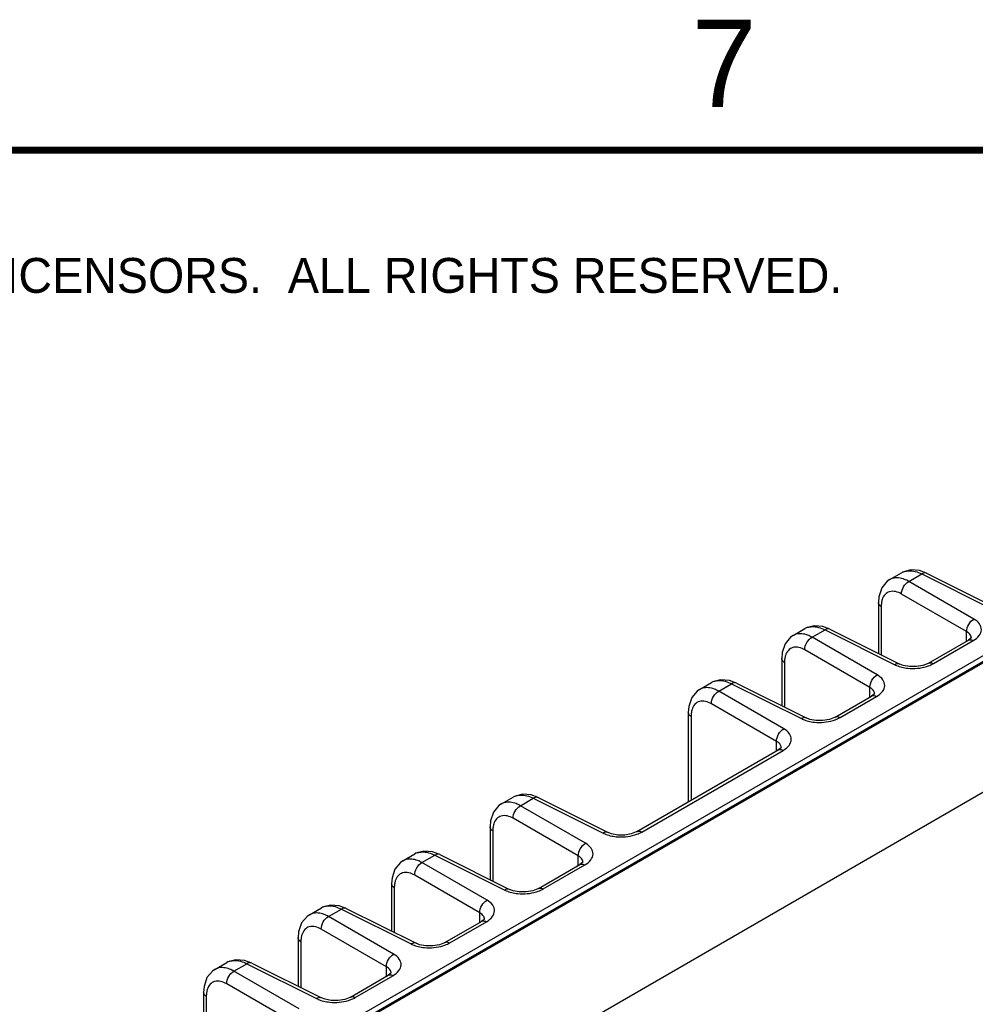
# Model space of a CAD drawing. Header units: inches. Extents: x 0 to 34, y 0 to 22.
# Tile 63 of 137: x 4.3 to 7.1, y 19.1 to 21.9. Entities that reach past the tile are written whole.
import ezdxf

# ---------------------------------------------------------------- set-up
doc = ezdxf.new("R2010")
doc.units = ezdxf.units.IN
doc.header["$LTSCALE"] = 1.87
doc.header["$MEASUREMENT"] = 0
doc.layers.get('0').update_dxf_attribs({"linetype": 'CONTINUOUS'})
doc.styles.add('TEXTSTYLE_2', font='txt')

msp = doc.modelspace()

# ---------------------------------------------------------------- linework, layer by layer
at = {"color": 7, "linetype": 'CONTINUOUS'}
for p, q in [((1.8635, 17.0328), (8.0567, 20.6087)), ((3.3956, 17.901), (8.069, 20.5994)), ((3.4011, 17.9006), (8.0745, 20.5989)), ((8.4087, 20.4192), (3.7297, 17.7176)), ((6.8238, 20.2687), (6.8578, 20.2884)), ((6.8612, 20.2902), (6.8578, 20.2884)), ((6.8784, 20.2637), (6.9154, 20.285)), ((6.9293, 20.2869), (6.9091, 20.2945)), ((6.9154, 20.285), (7.1157, 20.185)), ((6.9293, 20.2869), (7.1296, 20.1869)), ((6.8238, 20.2688), (6.8167, 20.2639)), ((7.0652, 20.1558), (6.8784, 20.2637)), ((7.0443, 20.1197), (6.8576, 20.2275)), ((6.7913, 20.203), (6.7913, 20.0572)), ((6.7992, 20.1914), (6.7992, 20.0532)), ((6.5839, 20.1301), (6.5804, 20.1282)), ((6.652, 20.1268), (6.6317, 20.1343)), ((6.5465, 20.1086), (6.5394, 20.1038)), ((6.5464, 20.1086), (6.5805, 20.1283)), ((6.6011, 20.1035), (6.6381, 20.1249)), ((6.7879, 19.9957), (6.6011, 20.1035)), ((6.6381, 20.1249), (6.8384, 20.0248)), ((6.652, 20.1268), (6.8523, 20.0267)), ((7.0443, 20.0923), (7.0443, 20.1197)), ((7.0578, 20.1014), (7.0578, 20.1014)), ((6.9351, 20.0292), (7.0492, 20.0951)), ((6.9491, 20.0282), (7.0633, 20.0941)), ((7.0566, 20.1007), (7.0492, 20.0951)), ((7.0492, 20.0951), (7.0492, 20.0951)), ((6.767, 19.9595), (6.5802, 20.0674)), ((6.514, 20.0429), (6.514, 19.9073)), ((6.5219, 20.0312), (6.5219, 19.9033)), ((6.8523, 20.0267), (6.8523, 20.0267)), ((6.2786, 19.9539), (6.3126, 19.9736)), ((6.316, 19.9754), (6.3125, 19.9736)), ((6.3332, 19.9489), (6.3702, 19.9702)), ((6.3841, 19.9721), (6.3638, 19.9797)), ((6.3702, 19.9702), (6.5705, 19.8702)), ((6.3841, 19.9721), (6.5844, 19.8721)), ((6.2786, 19.954), (6.2715, 19.9491)), ((6.52, 19.841), (6.3332, 19.9489)), ((6.6672, 19.8745), (6.7719, 19.935)), ((6.6812, 19.8735), (6.786, 19.9339)), ((6.767, 19.9322), (6.767, 19.9595)), ((6.7793, 19.9406), (6.7719, 19.935)), ((6.7719, 19.935), (6.7719, 19.935)), ((6.7805, 19.9413), (6.7805, 19.9413)), ((6.4991, 19.8049), (6.3124, 19.9127)), ((6.2461, 19.8882), (6.2461, 19.6314)), ((6.254, 19.8766), (6.254, 19.636)), ((6.5844, 19.8721), (6.5844, 19.8721)), ((6.4991, 19.7775), (6.4991, 19.8049)), ((6.0985, 19.5462), (6.504, 19.7803)), ((6.1126, 19.5451), (6.5181, 19.7793)), ((6.5114, 19.7859), (6.504, 19.7803)), ((6.504, 19.7803), (6.504, 19.7803)), ((6.5126, 19.7866), (6.5126, 19.7866)), ((5.8155, 19.6438), (5.7952, 19.6513)), ((5.71, 19.6256), (5.7028, 19.6208)), ((5.7099, 19.6256), (5.7439, 19.6452)), ((5.7473, 19.6471), (5.7439, 19.6452)), ((5.7646, 19.6205), (5.8015, 19.6419)), ((5.8015, 19.6419), (6.0018, 19.5418)), ((5.8155, 19.6438), (6.0158, 19.5437)), ((5.9513, 19.5127), (5.7646, 19.6205)), ((5.9305, 19.4765), (5.7437, 19.5844)), ((5.6774, 19.5598), (5.6774, 19.4086)), ((5.6854, 19.5482), (5.6854, 19.4046)), ((6.0158, 19.5437), (6.0158, 19.5437)), ((5.4274, 19.4625), (5.4615, 19.4822)), ((5.4649, 19.484), (5.4614, 19.4821)), ((5.533, 19.4807), (5.5127, 19.4882)), ((5.533, 19.4807), (5.7333, 19.3807)), ((5.4275, 19.4626), (5.4204, 19.4577)), ((5.4821, 19.4574), (5.5191, 19.4788)), ((5.6689, 19.3496), (5.4821, 19.4574)), ((5.5191, 19.4788), (5.7194, 19.3787)), ((5.8161, 19.3831), (5.9354, 19.452)), ((5.9305, 19.4492), (5.9305, 19.4765)), ((5.9428, 19.4576), (5.9354, 19.452)), ((5.9354, 19.452), (5.9354, 19.452)), ((5.944, 19.4582), (5.944, 19.4583)), ((5.8301, 19.3821), (5.9494, 19.4509)), ((5.395, 19.3968), (5.395, 19.2612)), ((5.648, 19.3135), (5.4613, 19.4213)), ((5.4029, 19.3851), (5.4029, 19.2572)), ((5.7333, 19.3806), (5.7333, 19.3807)), ((5.1596, 19.3078), (5.1936, 19.3275)), ((5.197, 19.3293), (5.1936, 19.3275)), ((5.2142, 19.3028), (5.2512, 19.3241)), ((5.2651, 19.326), (5.2449, 19.3336)), ((5.2512, 19.3241), (5.4515, 19.2241)), ((5.2651, 19.326), (5.4654, 19.226)), ((5.648, 19.2861), (5.648, 19.3135)), ((5.1596, 19.3079), (5.1525, 19.303)), ((5.401, 19.1949), (5.2142, 19.3028)), ((5.5482, 19.2284), (5.6529, 19.2889)), ((5.5622, 19.2274), (5.667, 19.2878)), ((5.6603, 19.2945), (5.6529, 19.2889)), ((5.6529, 19.2889), (5.6529, 19.2889)), ((5.6615, 19.2952), (5.6615, 19.2952)), ((5.3801, 19.1588), (5.1934, 19.2666)), ((5.1271, 19.2421), (5.1271, 19.1028)), ((5.135, 19.2305), (5.135, 19.0989)), ((5.4654, 19.226), (5.4654, 19.226)), ((4.8883, 19.1512), (4.9223, 19.1708)), ((4.9257, 19.1727), (4.9223, 19.1708)), ((4.9938, 19.1694), (4.9736, 19.1769)), ((4.8883, 19.1512), (4.8812, 19.1464)), ((4.9429, 19.1461), (4.9799, 19.1675)), ((5.1297, 19.0383), (4.9429, 19.1461)), ((4.9799, 19.1675), (5.1802, 19.0674)), ((4.9938, 19.1694), (5.1941, 19.0693)), ((5.3801, 19.1314), (5.3801, 19.1588)), ((5.2769, 19.0718), (5.385, 19.1342)), ((5.2909, 19.0707), (5.3991, 19.1332)), ((5.3924, 19.1398), (5.385, 19.1342)), ((5.385, 19.1342), (5.385, 19.1342)), ((5.3936, 19.1405), (5.3936, 19.1405)), ((4.8558, 19.0854), (4.8558, 18.9287)), ((5.1089, 19.0021), (4.9221, 19.11)), ((4.8637, 19.0738), (4.8637, 18.9247)), ((5.1941, 19.0693), (5.1941, 19.0693))]:
    msp.add_line(p, q, dxfattribs=at)
at = {"color": 7, "linetype": 'CONTINUOUS', "const_width": 0.02}
msp.add_lwpolyline([(33.5, 21.5), (0.5, 21.5)], dxfattribs=at)
at = {"color": 7, "linetype": 'CONTINUOUS'}
for points in [[(6.9091, 20.2945), (6.884, 20.2965), (6.8612, 20.2902)], [(6.8167, 20.2639), (6.8011, 20.2451), (6.7926, 20.2199), (6.7913, 20.203)], [(6.6317, 20.1343), (6.6067, 20.1364), (6.5839, 20.1301)], [(6.5394, 20.1038), (6.5238, 20.085), (6.5153, 20.0598), (6.514, 20.0428)], [(7.0579, 20.1021), (7.058, 20.1026), (7.0566, 20.1007)], [(6.9351, 20.0292), (6.9335, 20.0283), (6.9189, 20.0227), (6.9001, 20.0194), (6.8801, 20.0195), (6.8624, 20.0228), (6.8523, 20.0267)], [(6.3638, 19.9797), (6.3388, 19.9818), (6.316, 19.9754)], [(6.2715, 19.9491), (6.2559, 19.9304), (6.2474, 19.9051), (6.2461, 19.8882)], [(6.7806, 19.942), (6.7807, 19.9424), (6.7793, 19.9406)], [(6.6672, 19.8745), (6.6656, 19.8737), (6.6511, 19.868), (6.6322, 19.8647), (6.6122, 19.8648), (6.5945, 19.8682), (6.5844, 19.8721)], [(6.5127, 19.7873), (6.5128, 19.7878), (6.5114, 19.7859)], [(5.7952, 19.6513), (5.7701, 19.6534), (5.7473, 19.6471)], [(5.7028, 19.6208), (5.6872, 19.602), (5.6788, 19.5768), (5.6774, 19.5598)], [(6.0985, 19.5462), (6.0969, 19.5453), (6.0824, 19.5397), (6.0636, 19.5364), (6.0435, 19.5365), (6.0258, 19.5398), (6.0158, 19.5437)], [(5.5127, 19.4882), (5.4877, 19.4903), (5.4649, 19.484)], [(5.4204, 19.4577), (5.4048, 19.4389), (5.3963, 19.4137), (5.395, 19.3967)], [(5.944, 19.459), (5.9441, 19.4594), (5.9428, 19.4576)], [(5.8161, 19.3831), (5.8145, 19.3822), (5.7999, 19.3766), (5.7811, 19.3733), (5.7611, 19.3734), (5.7434, 19.3767), (5.7333, 19.3806)], [(5.2449, 19.3336), (5.2198, 19.3357), (5.197, 19.3293)], [(5.1525, 19.303), (5.1369, 19.2843), (5.1284, 19.259), (5.1271, 19.2421)], [(5.6616, 19.2959), (5.6617, 19.2964), (5.6603, 19.2945)], [(5.5482, 19.2284), (5.5466, 19.2276), (5.5321, 19.2219), (5.5132, 19.2186), (5.4932, 19.2187), (5.4755, 19.2221), (5.4654, 19.226)], [(4.9736, 19.1769), (4.9485, 19.179), (4.9257, 19.1727)], [(4.8812, 19.1464), (4.8656, 19.1276), (4.8571, 19.1024), (4.8558, 19.0854)], [(5.3937, 19.1412), (5.3938, 19.1417), (5.3924, 19.1398)], [(5.2769, 19.0718), (5.2753, 19.0709), (5.2608, 19.0653), (5.2419, 19.062), (5.2219, 19.0621), (5.2042, 19.0654), (5.1941, 19.0693)]]:
    msp.add_lwpolyline(points, dxfattribs=at)
for centre, radius, start, end in [((6.8428, 20.2358), 0.038, 106.2691, 119.8368), ((6.879, 20.2515), 0.0425, 107.0204, 119.9398), ((6.6017, 20.0914), 0.0425, 107.0204, 119.9398), ((6.5654, 20.0756), 0.038, 106.2691, 119.8368), ((7.0427, 20.1014), 0.0152, 3.0837, 14.1724), ((7.0428, 20.1014), 0.015, 359.9884, 3.0412), ((6.3338, 19.9367), 0.0425, 107.0204, 119.9398), ((6.2976, 19.921), 0.038, 106.2691, 119.8368), ((6.7654, 19.9413), 0.0152, 3.0837, 14.1724), ((6.7655, 19.9413), 0.015, 359.9884, 3.0412), ((6.4975, 19.7866), 0.0152, 3.0837, 14.1724), ((6.4976, 19.7866), 0.015, 359.9884, 3.0412), ((5.7289, 19.5926), 0.038, 106.2691, 119.8368), ((5.7652, 19.6084), 0.0425, 107.0204, 119.9398), ((5.4827, 19.4453), 0.0425, 107.0204, 119.9398), ((5.4464, 19.4296), 0.038, 106.2691, 119.8368), ((5.9288, 19.4583), 0.0152, 3.0837, 14.1724), ((5.929, 19.4583), 0.015, 359.9884, 3.0412), ((5.1786, 19.2749), 0.038, 106.2691, 119.8368), ((5.2148, 19.2906), 0.0425, 107.0204, 119.9398), ((5.6464, 19.2952), 0.0152, 3.0837, 14.1724), ((5.6465, 19.2952), 0.015, 359.9884, 3.0412), ((4.9435, 19.134), 0.0425, 107.0204, 119.9398), ((4.9073, 19.1182), 0.038, 106.2691, 119.8368), ((5.3785, 19.1405), 0.0152, 3.0837, 14.1724), ((5.3786, 19.1405), 0.015, 359.9884, 3.0412)]:
    msp.add_arc(centre, radius, start, end, dxfattribs=at)
for points, knots in [([(6.8784, 20.2637), (6.8745, 20.2659), (6.8602, 20.2729), (6.843, 20.2755), (6.8321, 20.2723)], [0, 0, 0, 0, 0.287044, 1, 1, 1, 1]), ([(6.8666, 20.2922), (6.8702, 20.2933), (6.8868, 20.2961), (6.9039, 20.2909), (6.9154, 20.285)], [0, 0, 0, 0, 0.22406, 1, 1, 1, 1]), ([(6.9293, 20.2869), (6.9284, 20.2874), (6.9237, 20.2888), (6.9186, 20.287), (6.9154, 20.285)], [0, 0, 0, 0, 0.222633, 1, 1, 1, 1]), ([(6.8576, 20.2275), (6.8574, 20.2347), (6.862, 20.249), (6.8721, 20.2602), (6.8784, 20.2637)], [0, 0, 0, 0, 0.499994, 1, 1, 1, 1]), ([(6.8576, 20.2275), (6.8474, 20.2334), (6.8287, 20.2393), (6.8087, 20.2267), (6.8037, 20.2168), (6.802, 20.2114)], [0, 0, 0, 0, 0.522796, 0.748226, 1, 1, 1, 1]), ([(6.7992, 20.1914), (6.798, 20.1921), (6.7942, 20.1949), (6.7913, 20.1996), (6.7913, 20.203)], [0, 0, 0, 0, 0.291467, 1, 1, 1, 1]), ([(6.5893, 20.1321), (6.5928, 20.1332), (6.6095, 20.136), (6.6265, 20.1308), (6.6381, 20.1249)], [0, 0, 0, 0, 0.22406, 1, 1, 1, 1]), ([(7.0443, 20.1197), (7.0441, 20.1268), (7.0488, 20.1412), (7.0589, 20.1524), (7.0652, 20.1558)], [0, 0, 0, 0, 0.499994, 1, 1, 1, 1]), ([(7.0633, 20.0941), (7.0697, 20.0978), (7.0807, 20.106), (7.0889, 20.1249), (7.082, 20.1441), (7.0714, 20.1523), (7.0652, 20.1558)], [0, 0, 0, 0, 0.282398, 0.508681, 0.729143, 1, 1, 1, 1]), ([(6.6011, 20.1035), (6.5971, 20.1058), (6.5829, 20.1127), (6.5657, 20.1153), (6.5548, 20.1122)], [0, 0, 0, 0, 0.287044, 1, 1, 1, 1]), ([(6.5802, 20.0674), (6.58, 20.0746), (6.5847, 20.0889), (6.5948, 20.1001), (6.6011, 20.1035)], [0, 0, 0, 0, 0.499994, 1, 1, 1, 1]), ([(6.652, 20.1268), (6.651, 20.1273), (6.6464, 20.1287), (6.6413, 20.1268), (6.6381, 20.1249)], [0, 0, 0, 0, 0.222633, 1, 1, 1, 1]), ([(7.0574, 20.1051), (7.057, 20.1065), (7.0545, 20.1127), (7.0489, 20.1172), (7.0443, 20.1197)], [0, 0, 0, 0, 0.220033, 1, 1, 1, 1]), ([(6.5802, 20.0674), (6.5701, 20.0732), (6.5514, 20.0792), (6.5314, 20.0666), (6.5264, 20.0566), (6.5247, 20.0513)], [0, 0, 0, 0, 0.522796, 0.748226, 1, 1, 1, 1]), ([(7.0492, 20.0951), (7.0502, 20.0957), (7.0548, 20.0974), (7.06, 20.0958), (7.0633, 20.0941)], [0, 0, 0, 0, 0.222728, 1, 1, 1, 1]), ([(6.5219, 20.0312), (6.5207, 20.032), (6.5169, 20.0347), (6.514, 20.0394), (6.514, 20.0428)], [0, 0, 0, 0, 0.291467, 1, 1, 1, 1]), ([(6.8461, 20.0277), (6.8455, 20.0277), (6.8428, 20.0272), (6.8402, 20.026), (6.8384, 20.0248)], [0, 0, 0, 0, 0.230672, 1, 1, 1, 1]), ([(6.8384, 20.0248), (6.8399, 20.0241), (6.8464, 20.0211), (6.8533, 20.0189), (6.8586, 20.0176)], [0, 0, 0, 0, 0.237162, 1, 1, 1, 1]), ([(6.8586, 20.0176), (6.8643, 20.0162), (6.8877, 20.0123), (6.9123, 20.0144), (6.9294, 20.0197)], [0, 0, 0, 0, 0.246524, 1, 1, 1, 1]), ([(6.9294, 20.0197), (6.9312, 20.0203), (6.938, 20.0226), (6.9445, 20.0255), (6.9491, 20.0282)], [0, 0, 0, 0, 0.262268, 1, 1, 1, 1]), ([(6.9351, 20.0292), (6.936, 20.0298), (6.9406, 20.0315), (6.9458, 20.0299), (6.9491, 20.0282)], [0, 0, 0, 0, 0.222733, 1, 1, 1, 1]), ([(6.767, 19.9595), (6.7668, 19.9667), (6.7715, 19.9811), (6.7816, 19.9923), (6.7879, 19.9957)], [0, 0, 0, 0, 0.499994, 1, 1, 1, 1]), ([(6.786, 19.9339), (6.7924, 19.9377), (6.8034, 19.9459), (6.8116, 19.9648), (6.8047, 19.984), (6.7941, 19.9921), (6.7879, 19.9957)], [0, 0, 0, 0, 0.282398, 0.508681, 0.729143, 1, 1, 1, 1]), ([(6.3332, 19.9489), (6.3293, 19.9511), (6.315, 19.9581), (6.2978, 19.9607), (6.2869, 19.9575)], [0, 0, 0, 0, 0.287044, 1, 1, 1, 1]), ([(6.3214, 19.9774), (6.325, 19.9785), (6.3416, 19.9813), (6.3587, 19.9761), (6.3702, 19.9702)], [0, 0, 0, 0, 0.22406, 1, 1, 1, 1]), ([(6.3841, 19.9721), (6.3832, 19.9726), (6.3785, 19.974), (6.3734, 19.9722), (6.3702, 19.9702)], [0, 0, 0, 0, 0.222633, 1, 1, 1, 1]), ([(6.3124, 19.9127), (6.3122, 19.9199), (6.3168, 19.9342), (6.3269, 19.9454), (6.3332, 19.9489)], [0, 0, 0, 0, 0.499994, 1, 1, 1, 1]), ([(6.78, 19.945), (6.7797, 19.9464), (6.7771, 19.9526), (6.7715, 19.957), (6.767, 19.9595)], [0, 0, 0, 0, 0.220033, 1, 1, 1, 1]), ([(6.7719, 19.935), (6.7728, 19.9355), (6.7775, 19.9373), (6.7827, 19.9357), (6.786, 19.9339)], [0, 0, 0, 0, 0.222728, 1, 1, 1, 1]), ([(6.3124, 19.9127), (6.3022, 19.9186), (6.2835, 19.9245), (6.2635, 19.9119), (6.2585, 19.902), (6.2568, 19.8966)], [0, 0, 0, 0, 0.522796, 0.748226, 1, 1, 1, 1]), ([(6.254, 19.8766), (6.2528, 19.8773), (6.249, 19.8801), (6.2461, 19.8848), (6.2461, 19.8882)], [0, 0, 0, 0, 0.291467, 1, 1, 1, 1]), ([(6.6672, 19.8745), (6.6681, 19.8751), (6.6727, 19.8768), (6.6779, 19.8753), (6.6812, 19.8735)], [0, 0, 0, 0, 0.222733, 1, 1, 1, 1]), ([(6.5783, 19.8731), (6.5776, 19.873), (6.5749, 19.8725), (6.5723, 19.8713), (6.5705, 19.8702)], [0, 0, 0, 0, 0.230672, 1, 1, 1, 1]), ([(6.5705, 19.8702), (6.572, 19.8694), (6.5785, 19.8664), (6.5854, 19.8642), (6.5907, 19.8629)], [0, 0, 0, 0, 0.237162, 1, 1, 1, 1]), ([(6.5907, 19.8629), (6.5964, 19.8615), (6.6199, 19.8577), (6.6444, 19.8598), (6.6615, 19.865)], [0, 0, 0, 0, 0.246524, 1, 1, 1, 1]), ([(6.6615, 19.865), (6.6633, 19.8656), (6.6701, 19.8679), (6.6767, 19.8708), (6.6812, 19.8735)], [0, 0, 0, 0, 0.262268, 1, 1, 1, 1]), ([(6.4991, 19.8049), (6.4989, 19.8121), (6.5036, 19.8264), (6.5137, 19.8376), (6.52, 19.841)], [0, 0, 0, 0, 0.499994, 1, 1, 1, 1]), ([(6.5181, 19.7793), (6.5245, 19.783), (6.5355, 19.7912), (6.5437, 19.8101), (6.5368, 19.8293), (6.5262, 19.8375), (6.52, 19.841)], [0, 0, 0, 0, 0.282398, 0.508681, 0.729143, 1, 1, 1, 1]), ([(6.5122, 19.7903), (6.5118, 19.7917), (6.5093, 19.7979), (6.5037, 19.8024), (6.4991, 19.8049)], [0, 0, 0, 0, 0.220033, 1, 1, 1, 1]), ([(6.504, 19.7803), (6.505, 19.7809), (6.5096, 19.7826), (6.5148, 19.781), (6.5181, 19.7793)], [0, 0, 0, 0, 0.222728, 1, 1, 1, 1]), ([(5.7527, 19.6491), (5.7563, 19.6502), (5.7729, 19.653), (5.79, 19.6477), (5.8015, 19.6419)], [0, 0, 0, 0, 0.22406, 1, 1, 1, 1]), ([(5.7646, 19.6205), (5.7606, 19.6228), (5.7464, 19.6297), (5.7291, 19.6323), (5.7182, 19.6291)], [0, 0, 0, 0, 0.287044, 1, 1, 1, 1]), ([(5.8155, 19.6438), (5.8145, 19.6442), (5.8098, 19.6457), (5.8047, 19.6438), (5.8015, 19.6419)], [0, 0, 0, 0, 0.222633, 1, 1, 1, 1]), ([(5.7437, 19.5844), (5.7336, 19.5902), (5.7148, 19.5961), (5.6948, 19.5836), (5.6899, 19.5736), (5.6882, 19.5683)], [0, 0, 0, 0, 0.522796, 0.748226, 1, 1, 1, 1]), ([(5.7437, 19.5844), (5.7435, 19.5916), (5.7482, 19.6059), (5.7583, 19.6171), (5.7646, 19.6205)], [0, 0, 0, 0, 0.499994, 1, 1, 1, 1]), ([(5.6854, 19.5482), (5.6842, 19.549), (5.6803, 19.5517), (5.6774, 19.5564), (5.6774, 19.5598)], [0, 0, 0, 0, 0.291467, 1, 1, 1, 1]), ([(6.0096, 19.5447), (6.009, 19.5447), (6.0062, 19.5441), (6.0036, 19.543), (6.0018, 19.5418)], [0, 0, 0, 0, 0.230672, 1, 1, 1, 1]), ([(6.0018, 19.5418), (6.0033, 19.5411), (6.0099, 19.5381), (6.0167, 19.5359), (6.022, 19.5346)], [0, 0, 0, 0, 0.237162, 1, 1, 1, 1]), ([(6.022, 19.5346), (6.0277, 19.5332), (6.0512, 19.5293), (6.0757, 19.5314), (6.0928, 19.5367)], [0, 0, 0, 0, 0.246524, 1, 1, 1, 1]), ([(6.0928, 19.5367), (6.0946, 19.5373), (6.1014, 19.5395), (6.108, 19.5425), (6.1126, 19.5451)], [0, 0, 0, 0, 0.262268, 1, 1, 1, 1]), ([(6.0985, 19.5462), (6.0995, 19.5467), (6.1041, 19.5485), (6.1093, 19.5469), (6.1126, 19.5451)], [0, 0, 0, 0, 0.222733, 1, 1, 1, 1]), ([(5.9305, 19.4765), (5.9303, 19.4837), (5.9349, 19.4981), (5.945, 19.5093), (5.9513, 19.5127)], [0, 0, 0, 0, 0.499994, 1, 1, 1, 1]), ([(5.9494, 19.4509), (5.9558, 19.4546), (5.9668, 19.4629), (5.9751, 19.4818), (5.9682, 19.501), (5.9575, 19.5091), (5.9513, 19.5127)], [0, 0, 0, 0, 0.282398, 0.508681, 0.729143, 1, 1, 1, 1]), ([(5.4703, 19.486), (5.4738, 19.4871), (5.4905, 19.4899), (5.5075, 19.4847), (5.5191, 19.4788)], [0, 0, 0, 0, 0.22406, 1, 1, 1, 1]), ([(5.533, 19.4807), (5.5321, 19.4812), (5.5274, 19.4826), (5.5223, 19.4807), (5.5191, 19.4788)], [0, 0, 0, 0, 0.222633, 1, 1, 1, 1]), ([(5.4821, 19.4574), (5.4781, 19.4597), (5.4639, 19.4666), (5.4467, 19.4692), (5.4358, 19.4661)], [0, 0, 0, 0, 0.287044, 1, 1, 1, 1]), ([(5.4613, 19.4213), (5.461, 19.4285), (5.4657, 19.4428), (5.4758, 19.454), (5.4821, 19.4574)], [0, 0, 0, 0, 0.499994, 1, 1, 1, 1]), ([(5.9435, 19.462), (5.9431, 19.4634), (5.9406, 19.4696), (5.935, 19.474), (5.9305, 19.4765)], [0, 0, 0, 0, 0.220033, 1, 1, 1, 1]), ([(5.9354, 19.452), (5.9363, 19.4525), (5.9409, 19.4542), (5.9461, 19.4527), (5.9494, 19.4509)], [0, 0, 0, 0, 0.222728, 1, 1, 1, 1]), ([(5.4613, 19.4213), (5.4511, 19.4271), (5.4324, 19.4331), (5.4124, 19.4205), (5.4074, 19.4105), (5.4057, 19.4052)], [0, 0, 0, 0, 0.522796, 0.748226, 1, 1, 1, 1]), ([(5.4029, 19.3851), (5.4017, 19.3859), (5.3979, 19.3886), (5.395, 19.3934), (5.395, 19.3967)], [0, 0, 0, 0, 0.291467, 1, 1, 1, 1]), ([(5.7271, 19.3816), (5.7265, 19.3816), (5.7238, 19.3811), (5.7212, 19.3799), (5.7194, 19.3787)], [0, 0, 0, 0, 0.230672, 1, 1, 1, 1]), ([(5.7194, 19.3787), (5.7209, 19.378), (5.7274, 19.375), (5.7343, 19.3728), (5.7396, 19.3715)], [0, 0, 0, 0, 0.237162, 1, 1, 1, 1]), ([(5.7396, 19.3715), (5.7453, 19.3701), (5.7687, 19.3663), (5.7933, 19.3683), (5.8104, 19.3736)], [0, 0, 0, 0, 0.246524, 1, 1, 1, 1]), ([(5.8104, 19.3736), (5.8122, 19.3742), (5.819, 19.3765), (5.8255, 19.3794), (5.8301, 19.3821)], [0, 0, 0, 0, 0.262268, 1, 1, 1, 1]), ([(5.8161, 19.3831), (5.817, 19.3837), (5.8216, 19.3854), (5.8268, 19.3838), (5.8301, 19.3821)], [0, 0, 0, 0, 0.222733, 1, 1, 1, 1]), ([(5.648, 19.3135), (5.6478, 19.3206), (5.6525, 19.335), (5.6626, 19.3462), (5.6689, 19.3496)], [0, 0, 0, 0, 0.499994, 1, 1, 1, 1]), ([(5.667, 19.2878), (5.6734, 19.2916), (5.6844, 19.2998), (5.6926, 19.3187), (5.6857, 19.3379), (5.6751, 19.346), (5.6689, 19.3496)], [0, 0, 0, 0, 0.282398, 0.508681, 0.729143, 1, 1, 1, 1]), ([(5.2142, 19.3028), (5.2103, 19.305), (5.196, 19.312), (5.1788, 19.3146), (5.1679, 19.3114)], [0, 0, 0, 0, 0.287044, 1, 1, 1, 1]), ([(5.2024, 19.3313), (5.206, 19.3324), (5.2226, 19.3352), (5.2397, 19.33), (5.2512, 19.3241)], [0, 0, 0, 0, 0.22406, 1, 1, 1, 1]), ([(5.2651, 19.326), (5.2642, 19.3265), (5.2595, 19.3279), (5.2544, 19.3261), (5.2512, 19.3241)], [0, 0, 0, 0, 0.222633, 1, 1, 1, 1]), ([(5.661, 19.2989), (5.6607, 19.3003), (5.6581, 19.3065), (5.6525, 19.311), (5.648, 19.3135)], [0, 0, 0, 0, 0.220033, 1, 1, 1, 1]), ([(5.1934, 19.2666), (5.1932, 19.2738), (5.1978, 19.2881), (5.2079, 19.2994), (5.2142, 19.3028)], [0, 0, 0, 0, 0.499994, 1, 1, 1, 1]), ([(5.6529, 19.2889), (5.6539, 19.2894), (5.6585, 19.2912), (5.6637, 19.2896), (5.667, 19.2878)], [0, 0, 0, 0, 0.222728, 1, 1, 1, 1]), ([(5.1934, 19.2666), (5.1832, 19.2725), (5.1645, 19.2784), (5.1445, 19.2658), (5.1395, 19.2559), (5.1378, 19.2505)], [0, 0, 0, 0, 0.522796, 0.748226, 1, 1, 1, 1]), ([(5.135, 19.2305), (5.1338, 19.2312), (5.13, 19.234), (5.1271, 19.2387), (5.1271, 19.2421)], [0, 0, 0, 0, 0.291467, 1, 1, 1, 1]), ([(5.4593, 19.227), (5.4586, 19.2269), (5.4559, 19.2264), (5.4533, 19.2252), (5.4515, 19.2241)], [0, 0, 0, 0, 0.230672, 1, 1, 1, 1]), ([(5.5425, 19.219), (5.5443, 19.2195), (5.5511, 19.2218), (5.5577, 19.2247), (5.5622, 19.2274)], [0, 0, 0, 0, 0.262268, 1, 1, 1, 1]), ([(5.5482, 19.2284), (5.5491, 19.229), (5.5537, 19.2307), (5.5589, 19.2292), (5.5622, 19.2274)], [0, 0, 0, 0, 0.222733, 1, 1, 1, 1]), ([(5.4515, 19.2241), (5.453, 19.2233), (5.4595, 19.2203), (5.4664, 19.2181), (5.4717, 19.2168)], [0, 0, 0, 0, 0.237162, 1, 1, 1, 1]), ([(5.4717, 19.2168), (5.4774, 19.2154), (5.5009, 19.2116), (5.5254, 19.2137), (5.5425, 19.219)], [0, 0, 0, 0, 0.246524, 1, 1, 1, 1]), ([(4.9311, 19.1747), (4.9347, 19.1758), (4.9513, 19.1786), (4.9684, 19.1733), (4.9799, 19.1675)], [0, 0, 0, 0, 0.22406, 1, 1, 1, 1]), ([(4.9938, 19.1694), (4.9929, 19.1699), (4.9882, 19.1713), (4.9831, 19.1694), (4.9799, 19.1675)], [0, 0, 0, 0, 0.222633, 1, 1, 1, 1]), ([(5.3801, 19.1588), (5.3799, 19.166), (5.3846, 19.1803), (5.3947, 19.1915), (5.401, 19.1949)], [0, 0, 0, 0, 0.499994, 1, 1, 1, 1]), ([(5.3991, 19.1332), (5.4055, 19.1369), (5.4165, 19.1452), (5.4247, 19.164), (5.4178, 19.1832), (5.4072, 19.1914), (5.401, 19.1949)], [0, 0, 0, 0, 0.282398, 0.508681, 0.729143, 1, 1, 1, 1]), ([(4.9429, 19.1461), (4.939, 19.1484), (4.9248, 19.1553), (4.9075, 19.1579), (4.8966, 19.1547)], [0, 0, 0, 0, 0.287044, 1, 1, 1, 1]), ([(4.9221, 19.11), (4.9219, 19.1172), (4.9265, 19.1315), (4.9366, 19.1427), (4.9429, 19.1461)], [0, 0, 0, 0, 0.499994, 1, 1, 1, 1]), ([(5.3932, 19.1442), (5.3928, 19.1457), (5.3903, 19.1518), (5.3847, 19.1563), (5.3801, 19.1588)], [0, 0, 0, 0, 0.220033, 1, 1, 1, 1]), ([(4.9221, 19.11), (4.9119, 19.1158), (4.8932, 19.1217), (4.8732, 19.1092), (4.8682, 19.0992), (4.8665, 19.0939)], [0, 0, 0, 0, 0.522796, 0.748226, 1, 1, 1, 1]), ([(5.385, 19.1342), (5.386, 19.1348), (5.3906, 19.1365), (5.3958, 19.1349), (5.3991, 19.1332)], [0, 0, 0, 0, 0.222728, 1, 1, 1, 1]), ([(4.8637, 19.0738), (4.8625, 19.0746), (4.8587, 19.0773), (4.8558, 19.082), (4.8558, 19.0854)], [0, 0, 0, 0, 0.291467, 1, 1, 1, 1]), ([(5.188, 19.0703), (5.1873, 19.0703), (5.1846, 19.0697), (5.182, 19.0686), (5.1802, 19.0674)], [0, 0, 0, 0, 0.230672, 1, 1, 1, 1]), ([(5.1802, 19.0674), (5.1817, 19.0667), (5.1882, 19.0637), (5.1951, 19.0615), (5.2004, 19.0602)], [0, 0, 0, 0, 0.237162, 1, 1, 1, 1]), ([(5.2004, 19.0602), (5.2061, 19.0588), (5.2296, 19.0549), (5.2541, 19.057), (5.2712, 19.0623)], [0, 0, 0, 0, 0.246524, 1, 1, 1, 1]), ([(5.2712, 19.0623), (5.273, 19.0629), (5.2798, 19.0651), (5.2864, 19.0681), (5.2909, 19.0707)], [0, 0, 0, 0, 0.262268, 1, 1, 1, 1]), ([(5.2769, 19.0718), (5.2778, 19.0723), (5.2824, 19.0741), (5.2876, 19.0725), (5.2909, 19.0707)], [0, 0, 0, 0, 0.222733, 1, 1, 1, 1])]:
    msp.add_open_spline(points, degree=3, knots=knots, dxfattribs=at)
for points in [[(6.8, 20.2022), (6.7995, 20.1986), (6.7992, 20.195), (6.7992, 20.1914)], [(6.802, 20.2114), (6.8011, 20.2084), (6.8004, 20.2053), (6.8, 20.2022)], [(6.5247, 20.0513), (6.5238, 20.0483), (6.5231, 20.0452), (6.5227, 20.0421)], [(6.5227, 20.0421), (6.5221, 20.0385), (6.5219, 20.0349), (6.5219, 20.0312)], [(6.8523, 20.0267), (6.8504, 20.0277), (6.8482, 20.028), (6.8461, 20.0277)], [(6.2548, 19.8874), (6.2543, 19.8838), (6.254, 19.8802), (6.254, 19.8766)], [(6.2568, 19.8966), (6.2559, 19.8936), (6.2552, 19.8905), (6.2548, 19.8874)], [(6.5844, 19.8721), (6.5826, 19.873), (6.5803, 19.8733), (6.5783, 19.8731)], [(5.6882, 19.5683), (5.6872, 19.5653), (5.6866, 19.5622), (5.6861, 19.5591)], [(5.6861, 19.5591), (5.6856, 19.5555), (5.6854, 19.5518), (5.6854, 19.5482)], [(6.0158, 19.5437), (6.0139, 19.5447), (6.0117, 19.545), (6.0096, 19.5447)], [(5.4037, 19.396), (5.4031, 19.3924), (5.4029, 19.3888), (5.4029, 19.3851)], [(5.4057, 19.4052), (5.4048, 19.4022), (5.4041, 19.3991), (5.4037, 19.396)], [(5.7333, 19.3807), (5.7314, 19.3816), (5.7292, 19.3819), (5.7271, 19.3816)], [(5.1358, 19.2413), (5.1353, 19.2377), (5.135, 19.2341), (5.135, 19.2305)], [(5.1378, 19.2505), (5.1369, 19.2475), (5.1362, 19.2444), (5.1358, 19.2413)], [(5.4654, 19.226), (5.4636, 19.2269), (5.4613, 19.2272), (5.4593, 19.227)], [(4.8665, 19.0939), (4.8656, 19.0909), (4.8649, 19.0878), (4.8645, 19.0847)], [(4.8645, 19.0847), (4.864, 19.0811), (4.8637, 19.0775), (4.8637, 19.0738)], [(5.1941, 19.0693), (5.1923, 19.0703), (5.19, 19.0706), (5.188, 19.0703)]]:
    msp.add_open_spline(points, degree=3, dxfattribs=at)

# ---------------------------------------------------------------- texts
at = {"color": 2, "linetype": 'CONTINUOUS', "attachment_point": 1, "line_spacing_factor": 0.9, "style": 'TEXTSTYLE_2'}
for s, insert, char_height, width in [('7', (6.2556, 21.8743), 0.25, 0.25), ('NATIONAL INSTRUMENTS CORPORATION AND ITS LICENSORS.  ALL RIGHTS RESERVED.', (0.9071, 21.1911), 0.1, 7.3)]:
    msp.add_mtext(s, dxfattribs=dict(at, insert=insert, char_height=char_height, width=width))

doc.saveas('drawing.dxf')
